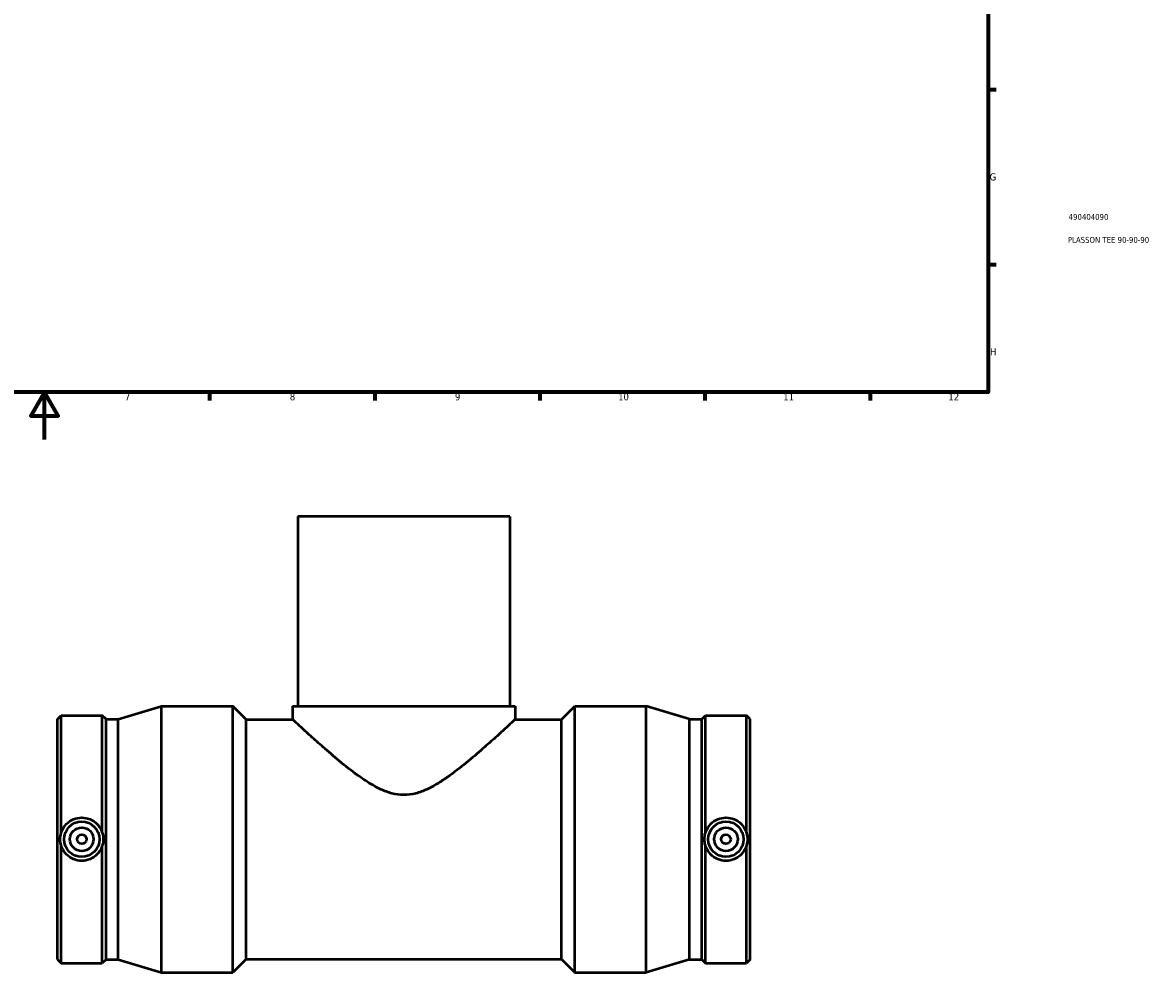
# Model space of a CAD drawing. Header units: millimetres. Extents: x -174 to 1524, y -226 to 1575.
# Tile 2 of 6: x 411 to 891, y -226 to 177. Entities that reach past the tile are written whole.
import ezdxf

# ---------------------------------------------------------------- set-up
doc = ezdxf.new("R2010")
doc.units = ezdxf.units.MM
for name, color, linetype, lineweight in [('Border (ANSI)', 7, 'Continuous', 70), ('Title (ISO)', 7, 'Continuous', 50), ('Visible (ANSI)', 7, 'Continuous', 50)]:
    doc.layers.add(name, color=color, linetype=linetype, lineweight=lineweight)
doc.styles.add('Note Text (ANSI)', font='tahoma.ttf')
doc.styles.add('Note Text (ISO)', font='tahoma.ttf')

# ---------------------------------------------------------------- blocks, each defined once
blk = doc.blocks.new('Borders Default Border')
at = {"layer": 'Border (ANSI)'}
for p, q in [((821, 148.5), (824.45, 148.5)), ((821, 74.25), (824.45, 74.25)), ((490.58, 20), (490.58, 16.55)), ((560.67, 20), (560.67, 16.55)), ((630.75, 20), (630.75, 16.55)), ((700.83, 20), (700.83, 16.55)), ((770.92, 20), (770.92, 16.55))]:
    blk.add_line(p, q, dxfattribs=at)
at = {"layer": 'Border (ANSI)', "flags": 128}
for points in [[(20, 20), (20, 574), (821, 574), (821, 20), (20, 20)], [(420.5, 0), (420.5, 20), (414.73, 10), (426.27, 10), (420.5, 20)]]:
    blk.add_lwpolyline(points, dxfattribs=at)
at = {"layer": 'Border (ANSI)', "color": 230, "true_color": 0xff0080, "attachment_point": 7, "style": 'Note Text (ANSI)'}
for s, insert, char_height in [('G', (821.66, 109.79), 3.05), ('H', (821.81, 35.6), 3.05), ('7', (454.6, 16.55), 3.05), ('8', (524.63, 16.48), 3.05), ('9', (594.7, 16.49), 3.05), ('10', (663.96, 16.49), 3.048), ('11', (734.04, 16.55), 3.048), ('12', (804.13, 16.55), 3.048)]:
    blk.add_mtext(s, dxfattribs=dict(at, insert=insert, char_height=char_height))
blk = doc.blocks.new('Title Blocks ISO')
at = {"layer": 'Title (ISO)', "color": 232, "true_color": 0xca0064, "style": 'Note Text (ISO)'}
for tag, p in [('PART_NUMBER_001', (34.16, 73.14)), ('DESCRIPTION_001', (33.84, 63.4))]:
    blk.add_attdef(tag, p, '', height=2.5, dxfattribs=at)

msp = doc.modelspace()

# ---------------------------------------------------------------- linework, layer by layer
at = {"layer": 'Visible (ANSI)'}
for p, q in [((618.031, -32.721), (528.031, -32.721)), ((528.031, -32.721), (528.031, -113.221)), ((618.031, -32.721), (618.031, -113.221)), ((451.769, -118.753), (470.131, -113.221)), ((470.131, -226.221), (470.131, -113.221)), ((470.131, -113.221), (500.496, -113.221)), ((500.496, -226.221), (500.496, -113.221)), ((506.146, -118.871), (500.496, -113.221)), ((525.781, -113.221), (620.281, -113.221)), ((525.781, -113.221), (525.781, -118.871)), ((620.281, -113.221), (620.281, -118.871)), ((639.916, -118.871), (645.566, -113.221)), ((645.566, -226.221), (645.566, -113.221)), ((645.566, -113.221), (675.931, -113.221)), ((675.931, -226.221), (675.931, -113.221)), ((694.294, -118.753), (675.931, -113.221)), ((426.031, -118.753), (427.608, -117.176)), ((426.031, -220.69), (426.031, -118.753)), ((427.608, -167.044), (427.608, -117.176)), ((427.608, -117.176), (445.045, -117.176)), ((445.045, -167.044), (445.045, -117.176)), ((446.621, -118.753), (445.045, -117.176)), ((446.621, -220.69), (446.621, -118.753)), ((446.621, -118.753), (451.769, -118.753)), ((451.769, -220.69), (451.769, -118.753)), ((506.146, -220.571), (506.146, -118.871)), ((506.146, -118.871), (525.781, -118.871)), ((620.281, -118.871), (639.916, -118.871)), ((639.916, -220.571), (639.916, -118.871)), ((694.294, -220.69), (694.294, -118.753)), ((694.294, -118.753), (699.441, -118.753)), ((699.441, -118.753), (701.018, -117.176)), ((699.441, -220.69), (699.441, -118.753)), ((701.018, -167.044), (701.018, -117.176)), ((701.018, -117.176), (718.455, -117.176)), ((718.455, -167.044), (718.455, -117.176)), ((720.031, -118.753), (718.455, -117.176)), ((720.031, -220.69), (720.031, -118.753)), ((427.608, -222.266), (427.608, -172.399)), ((445.045, -222.266), (445.045, -172.399)), ((701.018, -222.266), (701.018, -172.399)), ((718.455, -222.266), (718.455, -172.399)), ((426.031, -220.69), (427.608, -222.266)), ((446.621, -220.69), (445.045, -222.266)), ((446.621, -220.69), (451.769, -220.69)), ((451.769, -220.69), (470.131, -226.221)), ((506.146, -220.571), (500.496, -226.221)), ((506.146, -220.571), (639.916, -220.571)), ((639.916, -220.571), (645.566, -226.221)), ((694.294, -220.69), (675.931, -226.221)), ((694.294, -220.69), (699.441, -220.69)), ((699.441, -220.69), (701.018, -222.266)), ((720.031, -220.69), (718.455, -222.266)), ((427.608, -222.266), (445.045, -222.266)), ((701.018, -222.266), (718.455, -222.266)), ((470.131, -226.221), (500.496, -226.221)), ((645.566, -226.221), (675.931, -226.221))]:
    msp.add_line(p, q, dxfattribs=at)
for centre, radius in [((436.326, -169.721), 7.5), ((709.736, -169.721), 7.5), ((436.326, -169.721), 5), ((436.326, -169.721), 2), ((709.736, -169.721), 5), ((709.736, -169.721), 2)]:
    msp.add_circle(centre, radius, dxfattribs=at)
for points, knots in [([(620.281, -118.871), (620.281, -118.871), (619.95, -119.179), (618.636, -120.397), (617.654, -121.306), (615.155, -123.598), (613.636, -124.985), (610.244, -128.039), (608.371, -129.706), (604.309, -133.247), (601.95, -135.264), (596.912, -139.368), (594.235, -141.458), (590.058, -144.382), (588.641, -145.318), (585.753, -147.057), (584.281, -147.86), (581.257, -149.251), (579.707, -149.839), (576.48, -150.679), (574.803, -150.929), (571.26, -150.929), (569.583, -150.679), (566.356, -149.839), (564.806, -149.251), (561.782, -147.86), (560.31, -147.057), (557.421, -145.318), (556.005, -144.382), (551.827, -141.458), (549.151, -139.368), (544.113, -135.264), (541.753, -133.247), (537.691, -129.706), (535.818, -128.039), (532.426, -124.985), (530.908, -123.598), (528.409, -121.306), (527.427, -120.397), (526.112, -119.179), (525.781, -118.871), (525.781, -118.871)], [8.0983079, 8.0983079, 8.0983079, 8.0983079, 9.0598658, 9.0598658, 10.0214236, 10.0214236, 10.9829814, 10.9829814, 11.9445393, 11.9445393, 13.0075584, 13.0075584, 14.0705776, 14.0705776, 14.6020871, 14.6020871, 15.1335967, 15.1335967, 15.6651063, 15.6651063, 16.1966159, 16.1966159, 16.7281254, 16.7281254, 17.259635, 17.259635, 17.7911446, 17.7911446, 18.3226542, 18.3226542, 19.3856733, 19.3856733, 20.4486924, 20.4486924, 21.4102503, 21.4102503, 22.3718081, 22.3718081, 23.333366, 23.333366, 24.2949238, 24.2949238, 24.2949238, 24.2949238]), ([(427.608, -167.044), (427.692, -166.764), (427.79, -166.487), (428.364, -165.087), (429.061, -164.057), (430.673, -162.425), (431.697, -161.714), (433.947, -160.77), (435.174, -160.536), (436.326, -160.536), (437.479, -160.536), (438.705, -160.77), (440.956, -161.714), (441.979, -162.425), (443.591, -164.057), (444.289, -165.087), (444.862, -166.487), (444.96, -166.764), (445.045, -167.044)], [4.4074254, 4.4074254, 4.4074254, 4.4074254, 4.4903534, 4.4903534, 4.8354721, 4.8354721, 5.1812258, 5.1812258, 5.5269795, 5.5269795, 5.5269795, 5.8727332, 5.8727332, 6.2184869, 6.2184869, 6.5636056, 6.5636056, 6.6465337, 6.6465337, 6.6465337, 6.6465337]), ([(701.018, -167.044), (701.102, -166.764), (701.2, -166.487), (701.774, -165.087), (702.471, -164.057), (704.083, -162.425), (705.107, -161.714), (707.357, -160.77), (708.584, -160.536), (710.889, -160.536), (712.115, -160.77), (714.366, -161.714), (715.389, -162.425), (717.001, -164.057), (717.699, -165.087), (718.272, -166.487), (718.37, -166.764), (718.455, -167.044)], [1.6439356, 1.6439356, 1.6439356, 1.6439356, 1.7268636, 1.7268636, 2.0719824, 2.0719824, 2.4177361, 2.4177361, 2.7634898, 2.7634898, 3.1092434, 3.1092434, 3.4549971, 3.4549971, 3.8001159, 3.8001159, 3.8830439, 3.8830439, 3.8830439, 3.8830439]), ([(427.608, -172.399), (427.321, -171.539), (427.174, -170.608), (427.174, -168.834), (427.321, -167.903), (427.608, -167.044)], [1.58781657, 1.58781657, 1.58781657, 1.58781657, 1.85394755, 1.85394755, 2.12007852, 2.12007852, 2.12007852, 2.12007852]), ([(445.045, -167.044), (445.331, -167.903), (445.479, -168.834), (445.479, -170.608), (445.331, -171.539), (445.045, -172.399)], [1.58781657, 1.58781657, 1.58781657, 1.58781657, 1.85394755, 1.85394755, 2.12007852, 2.12007852, 2.12007852, 2.12007852]), ([(701.018, -172.399), (700.731, -171.539), (700.584, -170.608), (700.584, -168.834), (700.731, -167.903), (701.018, -167.044)], [1.58781657, 1.58781657, 1.58781657, 1.58781657, 1.85394755, 1.85394755, 2.12007852, 2.12007852, 2.12007852, 2.12007852]), ([(718.455, -167.044), (718.741, -167.903), (718.889, -168.834), (718.889, -170.608), (718.741, -171.539), (718.455, -172.399)], [1.58781657, 1.58781657, 1.58781657, 1.58781657, 1.85394755, 1.85394755, 2.12007852, 2.12007852, 2.12007852, 2.12007852]), ([(445.045, -172.399), (444.96, -172.679), (444.862, -172.955), (444.289, -174.355), (443.591, -175.386), (441.979, -177.018), (440.956, -177.728), (438.705, -178.673), (437.479, -178.907), (435.174, -178.907), (433.947, -178.673), (431.697, -177.728), (430.673, -177.018), (429.061, -175.386), (428.364, -174.355), (427.79, -172.955), (427.692, -172.679), (427.608, -172.399)], [1.6439356, 1.6439356, 1.6439356, 1.6439356, 1.7268636, 1.7268636, 2.0719824, 2.0719824, 2.4177361, 2.4177361, 2.7634898, 2.7634898, 3.1092434, 3.1092434, 3.4549971, 3.4549971, 3.8001159, 3.8001159, 3.8830439, 3.8830439, 3.8830439, 3.8830439]), ([(718.455, -172.399), (718.37, -172.679), (718.272, -172.955), (717.699, -174.355), (717.001, -175.386), (715.389, -177.018), (714.366, -177.728), (712.115, -178.673), (710.889, -178.907), (709.736, -178.907), (708.584, -178.907), (707.357, -178.673), (705.107, -177.728), (704.083, -177.018), (702.471, -175.386), (701.774, -174.355), (701.2, -172.955), (701.102, -172.679), (701.018, -172.399)], [4.4074254, 4.4074254, 4.4074254, 4.4074254, 4.4903534, 4.4903534, 4.8354721, 4.8354721, 5.1812258, 5.1812258, 5.5269795, 5.5269795, 5.5269795, 5.8727332, 5.8727332, 6.2184869, 6.2184869, 6.5636056, 6.5636056, 6.6465337, 6.6465337, 6.6465337, 6.6465337])]:
    msp.add_open_spline(points, degree=3, knots=knots, dxfattribs=at)

# ---------------------------------------------------------------- block references
msp.add_blockref('Borders Default Border', (0, 0))
msp.add_blockref('Title Blocks ISO', (821, 20)).add_auto_attribs({'PART_NUMBER_001': '490404090', 'DESCRIPTION_001': 'PLASSON TEE 90-90-90'})

doc.saveas('drawing.dxf')
